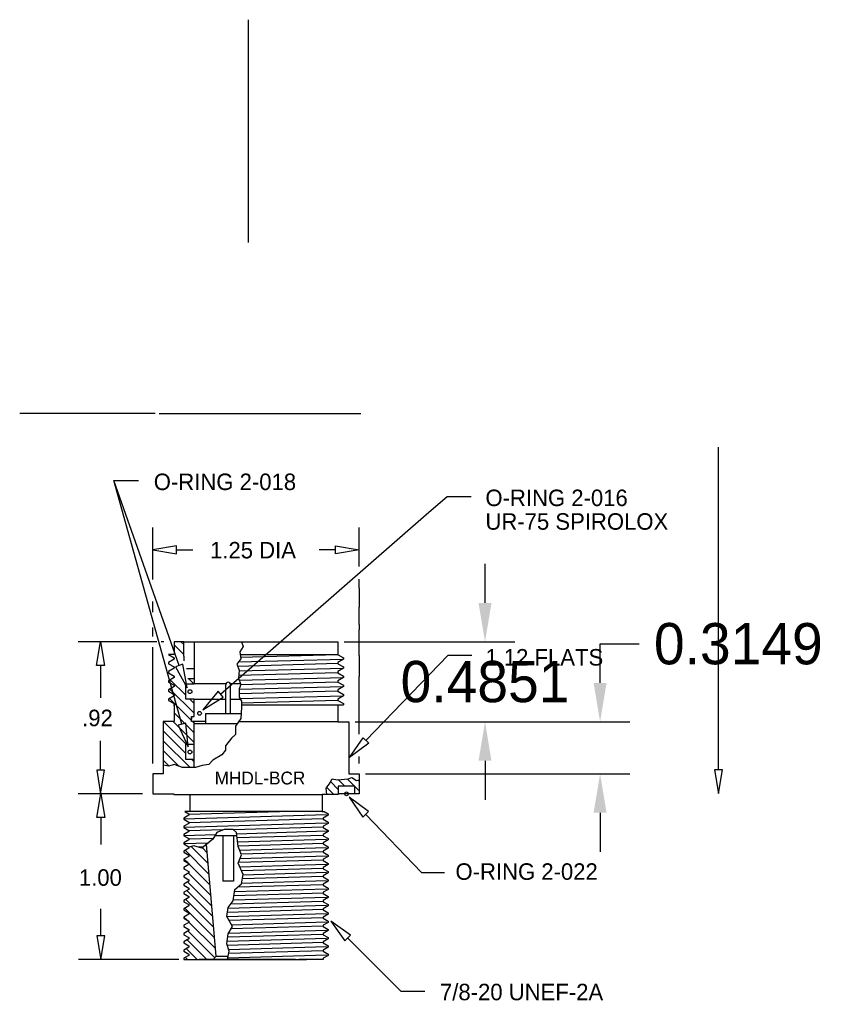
# Model space of a CAD drawing. Extents: x 0.1 to 12.6, y 0.2 to 10.5.
# Tile 3 of 3: x 7.7 to 12.6, y 1 to 6.9. Entities that reach past the tile are written whole.
import ezdxf

# ---------------------------------------------------------------- set-up
doc = ezdxf.new("R2010")
doc.units = 0
doc.header["$MEASUREMENT"] = 0
doc.header["$PDSIZE"] = -1
doc.layers.get('0').update_dxf_attribs({"linetype": 'CONTINUOUS'})
doc.layers.get('DEFPOINTS').update_dxf_attribs({"linetype": 'CONTINUOUS'})
for name, color, linetype in [('DIM', 3, 'CONTINUOUS'), ('DIMW', 7, 'CONTINUOUS'), ('OBJECTS', 1, 'CONTINUOUS'), ('RA', 7, 'CONTINUOUS')]:
    doc.layers.add(name, color=color, linetype=linetype)
doc.dimstyles.get("Standard").update_dxf_attribs({"dimtxt": 0.18, "dimasz": 0.18, "dimexe": 0.18, "dimexo": 0.0625, "dimgap": 0.09, "dimtad": 0, "dimtih": 1, "dimtoh": 1, "dimdec": 4, "dimzin": 0, "dimtxsty": 'STANDARD', "dimcen": 0.09, "dimazin": 3, "dimtfac": 1, "dimtdec": 4, "dimtofl": 0, "dimtmove": 0, "dimatfit": 3, "dimtolj": 1, "dimtzin": 0})

# ---------------------------------------------------------------- blocks, each defined once
blk = doc.blocks.new('*D0')
at = {"color": 0, "linetype": 'BYBLOCK'}
for p, q in [((11.2012, 2.8998), (11.2012, 3.1358)), ((11.2012, 3.1358), (11.4372, 3.1358)), ((9.7186, 2.6638), (11.3812, 2.6638)), ((9.7811, 2.3489), (11.3812, 2.3489)), ((11.2012, 2.1129), (11.2012, 1.8769))]:
    blk.add_line(p, q, dxfattribs=at)
for points in [[(11.1619, 2.8998), (11.2405, 2.8998), (11.2012, 2.6638)], [(11.1619, 2.1129), (11.2405, 2.1129), (11.2012, 2.3489)]]:
    blk.add_solid(points, dxfattribs=at)
at = {"layer": 'DEFPOINTS', "color": 0, "linetype": 'BYBLOCK'}
for p in [(9.6796, 2.6638), (11.2012, 2.6638), (9.7421, 2.3489)]:
    blk.add_point(p, dxfattribs=at)
at = {"color": 0, "linetype": 'BYBLOCK', "insert": (12.0387, 3.1358), "char_height": 0.25, "attachment_point": 5}
blk.add_mtext('\\A1;0.3149', dxfattribs=at)
blk = doc.blocks.new('*D1')
at = {"color": 0, "linetype": 'BYBLOCK'}
for p, q in [((10.5043, 3.3848), (10.5043, 3.6208)), ((9.6511, 3.1488), (10.6843, 3.1488)), ((9.7186, 2.6638), (10.6843, 2.6638)), ((10.5043, 2.4278), (10.5043, 2.1918))]:
    blk.add_line(p, q, dxfattribs=at)
for points in [[(10.465, 3.3848), (10.5436, 3.3848), (10.5043, 3.1488)], [(10.465, 2.4278), (10.5436, 2.4278), (10.5043, 2.6638)]]:
    blk.add_solid(points, dxfattribs=at)
at = {"layer": 'DEFPOINTS', "color": 0, "linetype": 'BYBLOCK'}
for p in [(9.6121, 3.1488), (10.5043, 3.1488), (9.6796, 2.6638)]:
    blk.add_point(p, dxfattribs=at)
at = {"color": 0, "linetype": 'BYBLOCK', "insert": (10.5043, 2.9063), "char_height": 0.25, "attachment_point": 5}
blk.add_mtext('\\A1;0.4851', dxfattribs=at)

msp = doc.modelspace()

# ---------------------------------------------------------------- linework, layer by layer
at = {"color": 7}
for p, q in [((8.67969, 3.07298), (8.6222, 3.13047)), ((8.67969, 3.1319), (8.66277, 3.14882)), ((8.74099, 2.89384), (8.71099, 2.92384)), ((8.69219, 2.8248), (8.59753, 2.91946)), ((8.72719, 2.67196), (8.59326, 2.80589)), ((8.74218, 2.71589), (8.59539, 2.86268)), ((8.74218, 2.77481), (8.71614, 2.80085)), ((8.74218, 2.59805), (8.6222, 2.71803)), ((8.69451, 2.52788), (8.55686, 2.66553)), ((8.74218, 2.53913), (8.61578, 2.66553)), ((8.74218, 2.65697), (8.73329, 2.66586)), ((9.67959, 2.66227), (9.67811, 2.66375)), ((8.69219, 2.47128), (8.5549, 2.60858)), ((8.71794, 2.38661), (8.5547, 2.54985)), ((8.65161, 2.39402), (8.5547, 2.49093)), ((8.59063, 2.39609), (8.5547, 2.43201)), ((8.74218, 2.42129), (8.72858, 2.43489)), ((9.6156, 2.25491), (9.56953, 2.30098)), ((9.65552, 2.2739), (9.6158, 2.31363)), ((9.71444, 2.2739), (9.67079, 2.31755)), ((9.74208, 2.24626), (9.71559, 2.27276)), ((9.74208, 2.30518), (9.73642, 2.31084)), ((9.58768, 2.22391), (9.54527, 2.26632)), ((8.83249, 1.74179), (8.68838, 1.88589)), ((8.82684, 1.80636), (8.72463, 1.90856)), ((8.82119, 1.87092), (8.79233, 1.89978)), ((8.70652, 1.80883), (8.68273, 1.83263)), ((8.83814, 1.67722), (8.71099, 1.80437)), ((8.68541, 1.77103), (8.68034, 1.77609)), ((8.84379, 1.61265), (8.70876, 1.74767)), ((8.84943, 1.54808), (8.70311, 1.69441)), ((8.85508, 1.48351), (8.69745, 1.64115)), ((8.86073, 1.41894), (8.69179, 1.58789)), ((8.86638, 1.35437), (8.68613, 1.53463)), ((8.69812, 1.46372), (8.68047, 1.48136)), ((8.87203, 1.28981), (8.71099, 1.45085)), ((8.86789, 1.23503), (8.70651, 1.39641)), ((8.81999, 1.22401), (8.70085, 1.34315)), ((8.76107, 1.22401), (8.69519, 1.28988)), ((8.70215, 1.22401), (8.68954, 1.23662))]:
    msp.add_line(p, q, dxfattribs=at)
at = {"layer": 'DIM'}
for p, q in [((8.50744, 4.53252), (7.686, 4.53252)), ((11.91868, 2.37361), (11.91868, 4.32836)), ((8.66859, 2.65035), (8.25585, 4.12731)), ((8.65178, 3.005), (8.25585, 4.12731)), ((8.25585, 4.12731), (8.40638, 4.12731)), ((10.16395, 3.93502), (10.27505, 4.02983)), ((10.27505, 4.02983), (10.41987, 4.02983)), ((8.90301, 2.83152), (10.16395, 3.93502)), ((8.49221, 3.52548), (8.49221, 3.84056)), ((9.74208, 3.60578), (9.74208, 3.84056)), ((8.63621, 3.72956), (8.49221, 3.70556)), ((8.49221, 3.70556), (8.63621, 3.68156)), ((8.63621, 3.68156), (8.63621, 3.72956)), ((8.63621, 3.70556), (8.73386, 3.70556)), ((9.59808, 3.70556), (9.50043, 3.70556)), ((9.59808, 3.72956), (9.74208, 3.70556)), ((9.59808, 3.68156), (9.59808, 3.72956)), ((9.74208, 3.70556), (9.59808, 3.68156)), ((9.74208, 3.47487), (9.74208, 3.52946)), ((9.74208, 3.47487), (9.74208, 3.35838)), ((8.49221, 3.32943), (8.49221, 3.39279)), ((9.74208, 3.2539), (9.74208, 3.35838)), ((8.49221, 3.18055), (8.49221, 3.23661)), ((9.74208, 3.2539), (9.74208, 3.22376)), ((9.74208, 3.06635), (9.74208, 3.22376)), ((8.51701, 3.14882), (8.04005, 3.14882)), ((8.15105, 3.00482), (8.17505, 3.14882)), ((8.17505, 3.14882), (8.19905, 3.00482)), ((8.49221, 2.4114), (8.49221, 3.11708)), ((8.5597, 3.14882), (8.54257, 3.14882)), ((9.03854, 3.11966), (9.02021, 3.08759)), ((9.03021, 3.14882), (9.03854, 3.11966)), ((8.67969, 3.06115), (8.67969, 3.03292)), ((9.02479, 3.04636), (9.00188, 3.01428)), ((9.02021, 3.08759), (9.02479, 3.04636)), ((9.6121, 3.07067), (9.02209, 3.07067)), ((9.74208, 3.06635), (9.74208, 2.93789)), ((9.78266, 2.55112), (10.28027, 3.06759)), ((10.28027, 3.06759), (10.42427, 3.06759)), ((8.19905, 3.00482), (8.15105, 3.00482)), ((8.17505, 3.00482), (8.17505, 2.80899)), ((8.67441, 3.01298), (8.62915, 2.99702)), ((8.62915, 2.99702), (8.69969, 2.8692)), ((8.69969, 2.8692), (8.67441, 3.01298)), ((9.00188, 3.01428), (9.01563, 2.97763)), ((9.01563, 2.97763), (9.01105, 2.92723)), ((9.01105, 2.92723), (9.02479, 2.89058)), ((9.74208, 2.58917), (9.74208, 2.93789)), ((9.02479, 2.89058), (9.01563, 2.86309)), ((8.8872, 2.84958), (8.79465, 2.73669)), ((8.79465, 2.73669), (8.91881, 2.81346)), ((8.91881, 2.81346), (8.8872, 2.84958)), ((9.01563, 2.86309), (9.01563, 2.81269)), ((9.01563, 2.81269), (9.02937, 2.78979)), ((9.02937, 2.75313), (9.02479, 2.68441)), ((9.02937, 2.78979), (9.02937, 2.75313)), ((9.6121, 2.76403), (9.02937, 2.76403)), ((8.69171, 2.65681), (8.64548, 2.64389)), ((8.64548, 2.64389), (8.70735, 2.51167)), ((8.70735, 2.51167), (8.69171, 2.65681)), ((9.02479, 2.68441), (8.99272, 2.63859)), ((8.99272, 2.63859), (8.99272, 2.5882)), ((9.6121, 2.66375), (9.01033, 2.66375)), ((8.99272, 2.5882), (8.96981, 2.56529)), ((9.68275, 2.44742), (9.76538, 2.56777)), ((9.76538, 2.56777), (9.79994, 2.53446)), ((8.17629, 2.37191), (8.17629, 2.54903)), ((8.96981, 2.56529), (8.93316, 2.51947)), ((8.93316, 2.51947), (8.93316, 2.49198)), ((9.79994, 2.53446), (9.68275, 2.44742)), ((8.91025, 2.4645), (8.85527, 2.43242)), ((8.93316, 2.49198), (8.91025, 2.4645)), ((9.74208, 2.4114), (9.74208, 2.45419)), ((8.58952, 2.39577), (8.5547, 2.40074)), ((8.62159, 2.40493), (8.58952, 2.39577)), ((8.67199, 2.38661), (8.62159, 2.40493)), ((8.74988, 2.38661), (8.67199, 2.38661)), ((8.79112, 2.40035), (8.74988, 2.38661)), ((8.83236, 2.40493), (8.79112, 2.40035)), ((8.85527, 2.43242), (8.83236, 2.40493)), ((8.15229, 2.37191), (8.17629, 2.22791)), ((8.20029, 2.37191), (8.15229, 2.37191)), ((8.17629, 2.22791), (8.20029, 2.37191)), ((9.67541, 2.31788), (9.69832, 2.32705)), ((9.69832, 2.32705), (9.72581, 2.30872)), ((11.89468, 2.37361), (11.91868, 2.22961)), ((11.94268, 2.37361), (11.89468, 2.37361)), ((11.91868, 2.22961), (11.94268, 2.37361)), ((9.54254, 2.26291), (9.56087, 2.28581)), ((9.56087, 2.28581), (9.57919, 2.31788)), ((9.57919, 2.31788), (9.61127, 2.3133)), ((9.61127, 2.3133), (9.67541, 2.31788)), ((9.72581, 2.30872), (9.74208, 2.31198)), ((8.17331, 2.22791), (8.04005, 2.22791)), ((8.42971, 2.22791), (8.0419, 2.22791)), ((8.1529, 2.08391), (8.1769, 2.22791)), ((8.1769, 2.22791), (8.2009, 2.08391)), ((8.6187, 2.22791), (8.6187, 2.22391)), ((8.71719, 2.22391), (9.51711, 2.22391)), ((9.54532, 2.22391), (9.54254, 2.26291)), ((9.68158, 2.20677), (9.76421, 2.08642)), ((9.79878, 2.11972), (9.68158, 2.20677)), ((9.51711, 2.12049), (8.71719, 2.12049)), ((9.76421, 2.08642), (9.79878, 2.11972)), ((9.78149, 2.10307), (10.12001, 1.75197)), ((8.2009, 2.08391), (8.1529, 2.08391)), ((8.1769, 2.08391), (8.1769, 1.91996)), ((8.8798, 1.99261), (8.85486, 1.9527)), ((8.9247, 2.01257), (8.8798, 1.99261)), ((8.97957, 2.01257), (8.9247, 2.01257)), ((8.99952, 1.99261), (8.97957, 2.01257)), ((9.0095, 1.9078), (8.99952, 1.99261)), ((8.74013, 1.91279), (8.71099, 1.90484)), ((8.79002, 1.89782), (8.74013, 1.91279)), ((8.85486, 1.9527), (8.79002, 1.89782)), ((9.02945, 1.85791), (9.0095, 1.9078)), ((9.0095, 1.80802), (9.02945, 1.85791)), ((9.03943, 1.73818), (9.0095, 1.80802)), ((9.02945, 1.6833), (9.03943, 1.73818)), ((10.12001, 1.75197), (10.25922, 1.75197)), ((8.98955, 1.64838), (9.02945, 1.6833)), ((8.97957, 1.57853), (8.98955, 1.64838)), ((8.94964, 1.53862), (8.97957, 1.57853)), ((8.1769, 1.36801), (8.1769, 1.53196)), ((8.93966, 1.48374), (8.94964, 1.53862)), ((8.97458, 1.42387), (8.93966, 1.48374)), ((9.5712, 1.45589), (9.65606, 1.33709)), ((9.69, 1.37103), (9.5712, 1.45589)), ((8.93966, 1.31911), (8.94964, 1.37897)), ((8.94964, 1.37897), (8.97458, 1.42387)), ((8.1529, 1.36801), (8.1769, 1.22401)), ((8.2009, 1.36801), (8.1529, 1.36801)), ((8.1769, 1.22401), (8.2009, 1.36801)), ((8.95463, 1.2742), (8.93966, 1.31911)), ((9.65606, 1.33709), (9.69, 1.37103)), ((9.67303, 1.35406), (9.99547, 1.03162)), ((8.9455, 1.22401), (8.95463, 1.2742)), ((8.6502, 1.22401), (8.0419, 1.22401)), ((9.99547, 1.03162), (10.14043, 1.03162))]:
    msp.add_line(p, q, dxfattribs=at)
for centre in [(8.71725, 2.84697), (8.77543, 2.71552), (8.71725, 2.48134), (9.66559, 2.22791)]:
    msp.add_circle(centre, 0.01125, dxfattribs=at)
at = {"layer": 'OBJECTS', "color": 4}
for p, q in [((8.53146, 4.53252), (9.75146, 4.53252)), ((8.6222, 3.14882), (8.6222, 3.07174)), ((8.67969, 3.14882), (8.6222, 3.14882)), ((8.67969, 3.14882), (8.74218, 3.14882)), ((8.67969, 3.06115), (8.67969, 3.14882)), ((8.74218, 3.14882), (9.6121, 3.14882)), ((8.74218, 3.14882), (8.74218, 2.89384)), ((9.6121, 3.14882), (9.6121, 3.07067)), ((8.6222, 3.07174), (8.58665, 3.07174)), ((8.58665, 3.07174), (8.62075, 3.05206)), ((8.62075, 3.04397), (8.58665, 3.02428)), ((8.62075, 3.05206), (8.62075, 3.04397)), ((9.6121, 3.07067), (9.6154, 3.07067)), ((9.64764, 3.04397), (9.61355, 3.02428)), ((9.6154, 3.07067), (9.64764, 3.05206)), ((9.64764, 3.05206), (9.64764, 3.04397)), ((8.58665, 3.02428), (8.58665, 3.01619)), ((8.58665, 3.01619), (8.62075, 2.99651)), ((8.62075, 2.98842), (8.58665, 2.96873)), ((8.62075, 2.99651), (8.62075, 2.98842)), ((8.69696, 2.98633), (8.74218, 2.98633)), ((9.61355, 3.02428), (9.61355, 3.01619)), ((9.61355, 3.01619), (9.64764, 2.99651)), ((9.64764, 2.98842), (9.61355, 2.96873)), ((9.64764, 2.99651), (9.64764, 2.98842)), ((8.58665, 2.96873), (8.58665, 2.96064)), ((8.58665, 2.96064), (8.62075, 2.94096)), ((8.62075, 2.93287), (8.58665, 2.91318)), ((8.62075, 2.94096), (8.62075, 2.93287)), ((8.74218, 2.92384), (8.70431, 2.92384)), ((9.61355, 2.96873), (9.61355, 2.96064)), ((9.61355, 2.96064), (9.64764, 2.94096)), ((9.64764, 2.93287), (9.61355, 2.91318)), ((9.64764, 2.94096), (9.64764, 2.93287)), ((8.58665, 2.91318), (8.58665, 2.90509)), ((8.58665, 2.90509), (8.62075, 2.88541)), ((8.62075, 2.87732), (8.58665, 2.85763)), ((8.62075, 2.88541), (8.62075, 2.87732)), ((8.69219, 2.89384), (8.74218, 2.89384)), ((8.69219, 2.80085), (8.69219, 2.89384)), ((8.93446, 2.89384), (8.74218, 2.89384)), ((8.93364, 2.71393), (8.93364, 2.88893)), ((9.02357, 2.89384), (8.96281, 2.89384)), ((8.96364, 2.71393), (8.96364, 2.88893)), ((9.61355, 2.91318), (9.61355, 2.90509)), ((9.61355, 2.90509), (9.64764, 2.88541)), ((9.64764, 2.87732), (9.61355, 2.85763)), ((9.64764, 2.88541), (9.64764, 2.87732)), ((8.58665, 2.85763), (8.58665, 2.84954)), ((8.58665, 2.84954), (8.62075, 2.82986)), ((8.62075, 2.82177), (8.58665, 2.80208)), ((8.62075, 2.82986), (8.62075, 2.82177)), ((9.61355, 2.85763), (9.61355, 2.84954)), ((9.61355, 2.84954), (9.64764, 2.82986)), ((9.64764, 2.82177), (9.61355, 2.80208)), ((9.64764, 2.82986), (9.64764, 2.82177)), ((8.58665, 2.80208), (8.58665, 2.79399)), ((8.58665, 2.79399), (8.62075, 2.77431)), ((8.62075, 2.76622), (8.61696, 2.76403)), ((8.61696, 2.76403), (8.6222, 2.76403)), ((8.62075, 2.77431), (8.62075, 2.76622)), ((8.6222, 2.76403), (8.6222, 2.66553)), ((8.74218, 2.80085), (8.69219, 2.80085)), ((8.74218, 2.80085), (8.93364, 2.80085)), ((8.74218, 2.72086), (8.74218, 2.80085)), ((8.96364, 2.80085), (9.02274, 2.80085)), ((9.6121, 2.76403), (9.6121, 2.66375)), ((9.64385, 2.76403), (9.6121, 2.76403)), ((9.61355, 2.80208), (9.61355, 2.79399)), ((9.61355, 2.79399), (9.64764, 2.77431)), ((9.64764, 2.76622), (9.64385, 2.76403)), ((9.64764, 2.77431), (9.64764, 2.76622)), ((8.72719, 2.66586), (8.72719, 2.69586)), ((8.72719, 2.69586), (8.74218, 2.69586)), ((8.74218, 2.69586), (8.74218, 2.72086)), ((8.81215, 2.71393), (9.02676, 2.71393)), ((8.81215, 2.71393), (8.81215, 2.65393)), ((8.55585, 2.66553), (8.5547, 2.59709)), ((8.6222, 2.66553), (8.55585, 2.66553)), ((8.74218, 2.66586), (8.72719, 2.66586)), ((8.81215, 2.66586), (8.74218, 2.66586)), ((8.74218, 2.52788), (8.74218, 2.66586)), ((8.74265, 2.38661), (8.74265, 2.65393)), ((8.74265, 2.65393), (8.80465, 2.65393)), ((8.80465, 2.65393), (9.00346, 2.65393)), ((9.6121, 2.66375), (9.67959, 2.66375)), ((9.67959, 2.66375), (9.67959, 2.59709)), ((8.5547, 2.59709), (8.5547, 2.3489)), ((9.67959, 2.59709), (9.67959, 2.3489)), ((8.69219, 2.52788), (8.74218, 2.52788)), ((8.69219, 2.43489), (8.69219, 2.52788)), ((8.74218, 2.43489), (8.69219, 2.43489)), ((8.74218, 2.38661), (8.74218, 2.43489)), ((8.5547, 2.3489), (8.49221, 2.3489)), ((8.49221, 2.3489), (8.49221, 2.22791)), ((9.67959, 2.3489), (9.74208, 2.3489)), ((9.74208, 2.3489), (9.74208, 2.22791)), ((9.71559, 2.2739), (9.6156, 2.2739)), ((9.6156, 2.2739), (9.6156, 2.22391)), ((9.71559, 2.22791), (9.71559, 2.2739)), ((8.49221, 2.22791), (8.51871, 2.22791)), ((8.51871, 2.22791), (8.6187, 2.22791)), ((8.6187, 2.22391), (8.71719, 2.22391)), ((8.71719, 2.22391), (8.71719, 2.12049)), ((9.6156, 2.22391), (9.51711, 2.22391)), ((9.51711, 2.22391), (9.51711, 2.12049)), ((9.71559, 2.22791), (9.6156, 2.22791)), ((9.74208, 2.22791), (9.71559, 2.22791)), ((8.71099, 2.09892), (8.68034, 2.08123)), ((8.71719, 2.12049), (8.68628, 2.12049)), ((8.68628, 2.12049), (8.71099, 2.10623)), ((8.71099, 2.10623), (8.71099, 2.09892)), ((9.51711, 2.12049), (9.52925, 2.12049)), ((9.55395, 2.09892), (9.52331, 2.08123)), ((9.52925, 2.12049), (9.55395, 2.10623)), ((9.55395, 2.10623), (9.55395, 2.09892)), ((8.68034, 2.08123), (8.68034, 2.07392)), ((8.68034, 2.07392), (8.71099, 2.05623)), ((8.71099, 2.04893), (8.68034, 2.03123)), ((8.68034, 2.03123), (8.68034, 2.02393)), ((8.71099, 2.05623), (8.71099, 2.04893)), ((9.52331, 2.08123), (9.52331, 2.07392)), ((9.52331, 2.07392), (9.55395, 2.05623)), ((9.55395, 2.04893), (9.52331, 2.03123)), ((9.52331, 2.03123), (9.52331, 2.02393)), ((9.55395, 2.05623), (9.55395, 2.04893)), ((8.68034, 2.02393), (8.71099, 2.00624)), ((8.71099, 1.99893), (8.68034, 1.98124)), ((8.68034, 1.98124), (8.68034, 1.97393)), ((8.68034, 1.97393), (8.71099, 1.95624)), ((8.71099, 2.00624), (8.71099, 1.99893)), ((9.00172, 1.97393), (8.86813, 1.97393)), ((8.91614, 1.97393), (8.91614, 1.69893)), ((8.98114, 1.97393), (8.98114, 1.69893)), ((9.52331, 2.02393), (9.55395, 2.00624)), ((9.55395, 1.99893), (9.52331, 1.98124)), ((9.52331, 1.98124), (9.52331, 1.97393)), ((9.52331, 1.97393), (9.55395, 1.95624)), ((9.55395, 2.00624), (9.55395, 1.99893)), ((8.71099, 1.94894), (8.68034, 1.93124)), ((8.68034, 1.93124), (8.68034, 1.92394)), ((8.68034, 1.92394), (8.71099, 1.90625)), ((8.71099, 1.95624), (8.71099, 1.94894)), ((8.87604, 1.24393), (8.81685, 1.92053)), ((9.55395, 1.94894), (9.52331, 1.93124)), ((9.52331, 1.93124), (9.52331, 1.92394)), ((9.52331, 1.92394), (9.55395, 1.90625)), ((9.55395, 1.95624), (9.55395, 1.94894)), ((8.71099, 1.89894), (8.68034, 1.88125)), ((8.68034, 1.88125), (8.68034, 1.87394)), ((8.68034, 1.87394), (8.71099, 1.85625)), ((8.71099, 1.90625), (8.71099, 1.89894)), ((8.71099, 1.85625), (8.71099, 1.84895)), ((9.55395, 1.89894), (9.52331, 1.88125)), ((9.52331, 1.88125), (9.52331, 1.87394)), ((9.52331, 1.87394), (9.55395, 1.85625)), ((9.55395, 1.90625), (9.55395, 1.89894)), ((9.55395, 1.85625), (9.55395, 1.84895)), ((8.71099, 1.84895), (8.68034, 1.83125)), ((8.68034, 1.83125), (8.68034, 1.82395)), ((8.68034, 1.82395), (8.71099, 1.80626)), ((8.71099, 1.79895), (8.68034, 1.78126)), ((8.71099, 1.80626), (8.71099, 1.79895)), ((9.55395, 1.84895), (9.52331, 1.83125)), ((9.52331, 1.83125), (9.52331, 1.82395)), ((9.52331, 1.82395), (9.55395, 1.80626)), ((9.55395, 1.79895), (9.52331, 1.78126)), ((9.55395, 1.80626), (9.55395, 1.79895)), ((8.68034, 1.78126), (8.68034, 1.77395)), ((8.68034, 1.77395), (8.71099, 1.75626)), ((8.71099, 1.74896), (8.68034, 1.73126)), ((8.68034, 1.73126), (8.68034, 1.72396)), ((8.71099, 1.75626), (8.71099, 1.74896)), ((9.52331, 1.78126), (9.52331, 1.77395)), ((9.52331, 1.77395), (9.55395, 1.75626)), ((9.55395, 1.74896), (9.52331, 1.73126)), ((9.52331, 1.73126), (9.52331, 1.72396)), ((9.55395, 1.75626), (9.55395, 1.74896)), ((8.68034, 1.72396), (8.71099, 1.70627)), ((8.71099, 1.69896), (8.68034, 1.68127)), ((8.68034, 1.68127), (8.68034, 1.67396)), ((8.68034, 1.67396), (8.71099, 1.65627)), ((8.71099, 1.70627), (8.71099, 1.69896)), ((8.93014, 1.69893), (8.91614, 1.69893)), ((8.98114, 1.69893), (8.93014, 1.69893)), ((9.52331, 1.72396), (9.55395, 1.70627)), ((9.55395, 1.69896), (9.52331, 1.68127)), ((9.52331, 1.68127), (9.52331, 1.67396)), ((9.52331, 1.67396), (9.55395, 1.65627)), ((9.55395, 1.70627), (9.55395, 1.69896)), ((8.71099, 1.64897), (8.68034, 1.63127)), ((8.68034, 1.63127), (8.68034, 1.62397)), ((8.68034, 1.62397), (8.71099, 1.60628)), ((8.71099, 1.65627), (8.71099, 1.64897)), ((9.55395, 1.64897), (9.52331, 1.63127)), ((9.52331, 1.63127), (9.52331, 1.62397)), ((9.52331, 1.62397), (9.55395, 1.60628)), ((9.55395, 1.65627), (9.55395, 1.64897)), ((8.71099, 1.59897), (8.68034, 1.58128)), ((8.68034, 1.58128), (8.68034, 1.57397)), ((8.68034, 1.57397), (8.71099, 1.55628)), ((8.71099, 1.60628), (8.71099, 1.59897)), ((8.71099, 1.55628), (8.71099, 1.54898)), ((9.55395, 1.59897), (9.52331, 1.58128)), ((9.52331, 1.58128), (9.52331, 1.57397)), ((9.52331, 1.57397), (9.55395, 1.55628)), ((9.55395, 1.60628), (9.55395, 1.59897)), ((9.55395, 1.55628), (9.55395, 1.54898)), ((8.71099, 1.54898), (8.68034, 1.53128)), ((8.68034, 1.53128), (8.68034, 1.52398)), ((8.68034, 1.52398), (8.71099, 1.50629)), ((8.71099, 1.49898), (8.68034, 1.48129)), ((8.71099, 1.50629), (8.71099, 1.49898)), ((9.55395, 1.54898), (9.52331, 1.53128)), ((9.52331, 1.53128), (9.52331, 1.52398)), ((9.52331, 1.52398), (9.55395, 1.50629)), ((9.55395, 1.49898), (9.52331, 1.48129)), ((9.55395, 1.50629), (9.55395, 1.49898)), ((8.68034, 1.48129), (8.68034, 1.47398)), ((8.68034, 1.47398), (8.71099, 1.45629)), ((8.71099, 1.44899), (8.68034, 1.43129)), ((8.71099, 1.45629), (8.71099, 1.44899)), ((9.52331, 1.48129), (9.52331, 1.47398)), ((9.52331, 1.47398), (9.55395, 1.45629)), ((9.55395, 1.44899), (9.52331, 1.43129)), ((9.55395, 1.45629), (9.55395, 1.44899)), ((8.68034, 1.43129), (8.68034, 1.42399)), ((8.68034, 1.42399), (8.71099, 1.4063)), ((8.71099, 1.39899), (8.68034, 1.3813)), ((8.68034, 1.3813), (8.68034, 1.37399)), ((8.68034, 1.37399), (8.71099, 1.3563)), ((8.71099, 1.4063), (8.71099, 1.39899)), ((9.52331, 1.43129), (9.52331, 1.42399)), ((9.52331, 1.42399), (9.55395, 1.4063)), ((9.55395, 1.39899), (9.52331, 1.3813)), ((9.52331, 1.3813), (9.52331, 1.37399)), ((9.52331, 1.37399), (9.55395, 1.3563)), ((9.55395, 1.4063), (9.55395, 1.39899)), ((8.71099, 1.349), (8.68034, 1.3313)), ((8.68034, 1.3313), (8.68034, 1.324)), ((8.68034, 1.324), (8.71099, 1.30631)), ((8.71099, 1.3563), (8.71099, 1.349)), ((9.55395, 1.349), (9.52331, 1.3313)), ((9.52331, 1.3313), (9.52331, 1.324)), ((9.52331, 1.324), (9.55395, 1.30631)), ((9.55395, 1.3563), (9.55395, 1.349)), ((8.71099, 1.299), (8.68034, 1.28131)), ((8.68034, 1.28131), (8.68034, 1.274)), ((8.68034, 1.274), (8.71099, 1.25631)), ((8.71099, 1.30631), (8.71099, 1.299)), ((8.71099, 1.25631), (8.71099, 1.24901)), ((9.55395, 1.299), (9.52331, 1.28131)), ((9.52331, 1.28131), (9.52331, 1.274)), ((9.52331, 1.274), (9.55395, 1.25631)), ((9.55395, 1.256), (9.55322, 1.25673)), ((9.55395, 1.30631), (9.55395, 1.299)), ((9.55395, 1.25631), (9.55395, 1.24901)), ((8.71099, 1.24901), (8.68034, 1.23131)), ((8.68034, 1.23131), (8.68034, 1.22401)), ((8.68034, 1.22401), (8.85779, 1.22401)), ((9.11715, 1.22401), (8.77218, 1.22401)), ((8.81218, 1.22401), (9.42212, 1.22401)), ((8.85779, 1.22401), (8.87604, 1.24393)), ((8.87604, 1.24393), (8.94912, 1.24393)), ((9.52331, 1.22401), (9.3765, 1.22401)), ((9.55395, 1.24901), (9.52331, 1.23131)), ((9.52331, 1.23131), (9.52331, 1.22401))]:
    msp.add_line(p, q, dxfattribs=at)
at = {"layer": 'OBJECTS', "color": 5}
for p, q in [((9.01144, 3.02766), (9.64576, 3.04426)), ((9.61166, 3.0693), (9.02407, 3.05286)), ((9.61166, 3.01649), (9.0074, 2.99958)), ((9.01514, 2.97221), (9.64576, 2.98871)), ((9.61166, 2.96094), (9.01259, 2.94418)), ((9.01502, 2.91665), (9.64576, 2.93316)), ((9.01563, 2.86112), (9.64576, 2.87761)), ((9.61166, 2.90539), (9.02425, 2.88896)), ((9.61166, 2.84984), (9.01563, 2.83316)), ((9.01984, 2.80568), (9.64576, 2.82206)), ((9.61166, 2.79429), (9.02937, 2.778)), ((8.68034, 2.07597), (9.54495, 2.10257)), ((9.32809, 2.12049), (8.71099, 2.10283)), ((8.68034, 2.02597), (9.54495, 2.05258)), ((9.52331, 2.07608), (8.71099, 2.05284)), ((8.68034, 1.97598), (8.87311, 1.98191)), ((8.91601, 2.00871), (8.71099, 2.00284)), ((9.52331, 2.02608), (8.98156, 2.01058)), ((9.00032, 1.98582), (9.54495, 2.00258)), ((9.52331, 1.97609), (9.00322, 1.96121)), ((8.68034, 1.92598), (8.82868, 1.93055)), ((8.85757, 1.95704), (8.71099, 1.95285)), ((9.00618, 1.93601), (9.54495, 1.95259)), ((9.52331, 1.92609), (9.00908, 1.91138)), ((8.79893, 1.90537), (8.76784, 1.90448)), ((9.01807, 1.88638), (9.54495, 1.90259)), ((9.02088, 1.83647), (9.54495, 1.8526)), ((9.52331, 1.8761), (9.02785, 1.86192)), ((9.52331, 1.8261), (9.01087, 1.81144)), ((9.01876, 1.78641), (9.54495, 1.8026)), ((9.52331, 1.77611), (9.02923, 1.76197)), ((9.03922, 1.73705), (9.54495, 1.75261)), ((9.52331, 1.67612), (9.00428, 1.66127)), ((9.03008, 1.68677), (9.54495, 1.70261)), ((9.52331, 1.72611), (9.03469, 1.71213)), ((9.52331, 1.62612), (8.98416, 1.6107)), ((8.9877, 1.63547), (9.54495, 1.65262)), ((8.94885, 1.53428), (9.54495, 1.55263)), ((9.52331, 1.57613), (8.96581, 1.56018)), ((8.98053, 1.58525), (9.54495, 1.60262)), ((8.93971, 1.48401), (9.54495, 1.50263)), ((9.52331, 1.52613), (8.94436, 1.50957)), ((9.52331, 1.47614), (8.9536, 1.45984)), ((8.96816, 1.43489), (9.54495, 1.45264)), ((9.52331, 1.37615), (8.94642, 1.35964)), ((8.95266, 1.38442), (9.54495, 1.40264)), ((9.52331, 1.42614), (8.967, 1.41023)), ((8.94216, 1.3341), (9.54495, 1.35265)), ((9.52331, 1.32615), (8.94285, 1.30955)), ((8.95124, 1.28438), (9.54495, 1.30265)), ((9.52331, 1.27616), (8.95201, 1.25981)), ((8.94737, 1.23427), (9.54495, 1.25266))]:
    msp.add_line(p, q, dxfattribs=at)
at = {"layer": 'OBJECTS'}
for p, q in [((8.72719, 2.69586), (8.72719, 2.68086)), ((8.74265, 2.52788), (8.74218, 2.52788)), ((8.74218, 2.43489), (8.74265, 2.43489)), ((9.00172, 1.97393), (8.86813, 1.97393)), ((9.35651, 1.22401), (8.87779, 1.22401))]:
    msp.add_line(p, q, dxfattribs=at)
msp.add_arc((8.94864, 2.88893), 0.015, 0, 180, dxfattribs=at)
at = {"layer": 'RA', "linetype": 'CONTINUOUS'}
msp.add_line((9.07136, 5.56852), (9.07136, 6.91852), dxfattribs=at)

# ---------------------------------------------------------------- texts
at = {"layer": 'DIM', "color": 7}
for s, insert, char_height, attachment_point in [('O-RING 2-018', (8.49799, 4.16834), 0.1, 1), ('O-RING 2-016', (10.5068, 4.07129), 0.1, 1), ('UR-75 SPIROLOX', (10.5068, 3.92801), 0.1, 1), ('1.25 DIA', (8.83895, 3.75429), 0.1, 1), ('1.12 FLATS', (10.5068, 3.10509), 0.1, 1), ('.92', (8.06423, 2.73771), 0.1, 1), ('MHDL-BCR', (9.14146, 2.36239), 0.077796, 2), ('O-RING 2-022', (10.32525, 1.80677), 0.1, 1), ('1.00', (8.04449, 1.77068), 0.1, 1)]:
    msp.add_mtext(s, dxfattribs=dict(at, insert=insert, char_height=char_height, attachment_point=attachment_point))
at = {"layer": 'DIMW', "color": 7, "insert": (10.23165, 1.07687), "char_height": 0.1, "attachment_point": 1}
msp.add_mtext('7/8-20 UNEF-2A', dxfattribs=at)

# ---------------------------------------------------------------- dimensions: what is measured, and where the dimension line sits
at = {"linetype": 'CONTINUOUS'}
for base, p1, p2, picture, middle in [((10.50429, 3.14882), (9.67959, 2.66375), (9.6121, 3.14882), '*D1', (10.50429, 2.90628)), ((11.201207, 2.663751), (9.742085, 2.348897), (9.679591, 2.663751), '*D0', (12.038707, 3.135751))]:
    dim = msp.add_linear_dim(base=base, p1=p1, p2=p2, angle=90, dimstyle='STANDARD', override={"dimtxt": 0.25, "dimasz": 0.236, "dimexo": 0.039, "dimgap": 0.039, "dimdle": 0.039}, dxfattribs=at)
    dim.commit()
    dim.dimension.update_dxf_attribs({"geometry": picture, "text_midpoint": middle})

doc.saveas('drawing.dxf')
